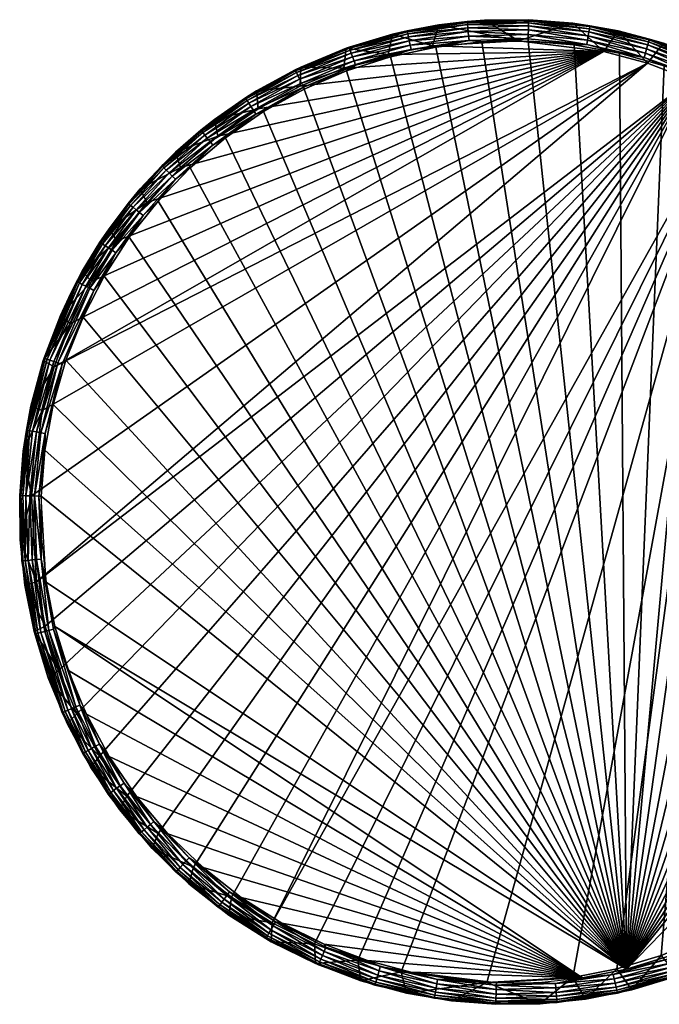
# Model space of a CAD drawing. Header units: inches. Extents: x -159 to 300, y -454 to 1090.
# Tile 1 of 2: x -159 to 139, y 630 to 1090. Entities that reach past the tile are written whole.
import ezdxf

# ---------------------------------------------------------------- set-up
doc = ezdxf.new("R2010")
doc.units = ezdxf.units.IN
doc.header["$MEASUREMENT"] = 0
doc.layers.add('LEVEL2', color=7, linetype='Continuous', true_color=0x080888)

msp = doc.modelspace()

# ---------------------------------------------------------------- meshes
at = {"layer": 'LEVEL2', "color": 254, "true_color": 0xcad1ee}
mesh = msp.add_polyface(dxfattribs=at)
corners = [(33.2, 1077.71, 100), (33.2, 1077.71, 120), (12.55, 1073.58, 100), (73.33, 1080.04, 120), (73.33, 1080.04, 100), (12.55, 1073.58, 100), (113.22, 1075.03, 100), (33.2, 1077.71, 100), (-8.12, 1067.32, 100), (-143.41, 927.76, 100), (133.55, 1069.52, 100), (36.21, 1087.45, 120), (36.21, 1087.45, 160), (14.62, 1083.13, 160), (57.48, 1089.65, 120), (57.48, 1089.65, 160), (78.17, 1089.88, 120), (33.2, 1077.71, 120), (36.21, 1087.45, 120), (14.62, 1083.13, 120), (73.33, 1080.04, 120), (57.48, 1089.65, 120), (49.49, 1089, 161.02), (57.48, 1089.65, 160), (78.16, 1089.83, 161.02), (36.21, 1087.45, 160), (21.36, 1084.66, 161.02), (50.3, 1080.11, 169.95), (34.79, 1077.1, 170), (23.26, 1075.94, 169.95), (56.24, 1079.55, 170), (77.86, 1080.91, 169.95), (50.11, 1082.23, 169.5), (77.94, 1083.03, 169.5), (49.92, 1084.3, 168.53), (78, 1085.11, 168.53), (49.75, 1086.14, 167.07), (78.07, 1086.96, 167.07), (22.81, 1078.01, 169.5), (22.36, 1080.04, 168.53), (21.97, 1081.85, 167.07), (49.62, 1087.59, 165.23), (78.12, 1088.41, 165.23), (49.53, 1088.55, 163.15), (78.15, 1089.38, 163.15), (21.66, 1083.27, 165.23), (21.45, 1084.22, 163.15)]
mesh.append_faces([[corners[k] for k in face] for face in [(0, 1, 2), (0, 3, 1), (4, 3, 0), (5, 6, 7), (8, 6, 5), (9, 10, 6), (11, 12, 13), (14, 12, 11), (14, 15, 12), (16, 15, 14), (17, 18, 19), (20, 18, 17), (20, 21, 18), (22, 23, 24), (22, 25, 23), (26, 25, 22), (27, 28, 29), (27, 30, 28), (31, 30, 27), (32, 31, 27), (33, 34, 35), (34, 33, 32), (35, 36, 37), (36, 35, 34), (27, 38, 32), (38, 27, 29), (32, 39, 34), (39, 32, 38), (34, 40, 36), (40, 34, 39), (37, 41, 42), (41, 37, 36), (42, 43, 44), (43, 42, 41), (44, 22, 24), (22, 44, 43), (36, 45, 41), (45, 36, 40), (41, 46, 43), (46, 41, 45), (43, 26, 22), (26, 43, 46)]], dxfattribs={"color": 254})
mesh = msp.add_polyface(dxfattribs=at)
corners = [(73.33, 1080.04, 100), (113.22, 1075.03, 120), (73.33, 1080.04, 120), (113.22, 1075.03, 100), (133.55, 1069.52, 120), (33.2, 1077.71, 100), (113.22, 1075.03, 100), (73.33, 1080.04, 100), (78.17, 1089.88, 120), (78.17, 1089.88, 160), (57.48, 1089.65, 160), (98.79, 1088.26, 120), (98.79, 1088.26, 160), (119.86, 1084.64, 120), (119.86, 1084.64, 160), (73.33, 1080.04, 120), (98.79, 1088.26, 120), (57.48, 1089.65, 120), (113.22, 1075.03, 120), (119.86, 1084.64, 120), (78.16, 1089.83, 161.02), (57.48, 1089.65, 160), (78.17, 1089.88, 160), (106.72, 1087.08, 161.02), (98.79, 1088.26, 160), (119.86, 1084.64, 160), (134.5, 1080.86, 161.02), (77.86, 1080.91, 169.95), (77.83, 1079.89, 170), (56.24, 1079.55, 170), (105.31, 1078.27, 169.95), (99.35, 1078.11, 170), (120.58, 1074.22, 170), (132.01, 1072.29, 169.95), (105.65, 1080.36, 169.5), (105.97, 1082.42, 168.53), (132.6, 1074.33, 169.5), (106.27, 1084.24, 167.07), (133.18, 1076.32, 168.53), (77.94, 1083.03, 169.5), (78, 1085.11, 168.53), (78.07, 1086.96, 167.07), (106.49, 1085.68, 165.23), (133.7, 1078.1, 167.07), (106.65, 1086.63, 163.15), (134.1, 1079.5, 165.23), (134.37, 1080.42, 163.15), (78.12, 1088.41, 165.23), (78.15, 1089.38, 163.15), (50.11, 1082.23, 169.5)]
mesh.append_faces([[corners[k] for k in face] for face in [(0, 1, 2), (3, 1, 0), (3, 4, 1), (5, 6, 7), (8, 9, 10), (11, 9, 8), (11, 12, 9), (13, 12, 11), (13, 14, 12), (15, 16, 17), (18, 16, 15), (18, 19, 16), (20, 21, 22), (22, 23, 20), (24, 23, 22), (25, 23, 24), (25, 26, 23), (27, 28, 29), (30, 28, 27), (30, 31, 28), (30, 32, 31), (33, 32, 30), (34, 33, 30), (35, 36, 34), (37, 38, 35), (30, 39, 34), (39, 30, 27), (34, 40, 35), (40, 34, 39), (35, 41, 37), (41, 35, 40), (42, 43, 37), (44, 45, 42), (23, 46, 44), (37, 47, 42), (47, 37, 41), (42, 48, 44), (48, 42, 47), (44, 20, 23), (20, 44, 48), (27, 49, 39)]], dxfattribs={"color": 254})
mesh = msp.add_polyface(dxfattribs=at)
corners = [(12.55, 1073.58, 100), (-8.12, 1067.32, 120), (-8.12, 1067.32, 100), (12.55, 1073.58, 120), (33.2, 1077.71, 120), (-28.48, 1058.87, 100), (113.22, 1075.03, 100), (-8.12, 1067.32, 100), (-48.19, 1048.24, 100), (-66.91, 1035.52, 100), (-84.3, 1020.86, 100), (-6.99, 1076.59, 120), (-6.99, 1076.59, 160), (-28.28, 1067.75, 160), (14.62, 1083.13, 120), (14.62, 1083.13, 160), (36.21, 1087.45, 120), (-8.12, 1067.32, 120), (-6.99, 1076.59, 120), (-28.28, 1067.75, 120), (12.55, 1073.58, 120), (14.62, 1083.13, 120), (33.2, 1077.71, 120), (21.36, 1084.66, 161.02), (14.62, 1083.13, 160), (36.21, 1087.45, 160), (-5.62, 1077.02, 161.02), (-6.99, 1076.59, 160), (-30.89, 1066.43, 161.02), (-2.66, 1068.59, 169.95), (-6.88, 1065.98, 170), (-26.96, 1058.41, 169.95), (13.69, 1072.56, 170), (23.26, 1075.94, 169.95), (34.79, 1077.1, 170), (-3.37, 1070.6, 169.5), (22.81, 1078.01, 169.5), (-4.05, 1072.56, 168.53), (22.36, 1080.04, 168.53), (-4.66, 1074.3, 167.07), (21.97, 1081.85, 167.07), (-27.9, 1060.32, 169.5), (-28.81, 1062.18, 168.53), (-29.63, 1063.84, 167.07), (-5.15, 1075.68, 165.23), (21.66, 1083.27, 165.23), (-5.47, 1076.59, 163.15), (21.45, 1084.22, 163.15), (-30.27, 1065.15, 165.23), (-30.69, 1066.02, 163.15)]
mesh.append_faces([[corners[k] for k in face] for face in [(0, 1, 2), (0, 3, 1), (0, 4, 3), (5, 6, 7), (8, 6, 5), (9, 6, 8), (10, 6, 9), (11, 12, 13), (14, 12, 11), (14, 15, 12), (16, 15, 14), (17, 18, 19), (20, 18, 17), (20, 21, 18), (22, 21, 20), (23, 24, 25), (26, 24, 23), (26, 27, 24), (28, 27, 26), (29, 30, 31), (29, 32, 30), (33, 32, 29), (33, 34, 32), (33, 35, 36), (35, 33, 29), (36, 37, 38), (37, 36, 35), (38, 39, 40), (39, 38, 37), (29, 41, 35), (35, 42, 37), (37, 43, 39), (40, 44, 45), (44, 40, 39), (45, 46, 47), (46, 45, 44), (47, 26, 23), (26, 47, 46), (39, 48, 44), (44, 49, 46), (46, 28, 26)]], dxfattribs={"color": 254})
mesh = msp.add_polyface(dxfattribs=at)
corners = [(133.55, 1069.52, 100), (133.55, 1069.52, 120), (113.22, 1075.03, 100), (153.75, 1061.88, 100), (153.75, 1061.88, 120), (141.12, 1078.89, 120), (119.86, 1084.64, 160), (119.86, 1084.64, 120), (141.12, 1078.89, 160), (162.24, 1070.9, 120), (162.24, 1070.9, 160), (182.88, 1060.66, 120), (182.88, 1060.66, 160), (133.55, 1069.52, 120), (119.86, 1084.64, 120), (113.22, 1075.03, 120), (141.12, 1078.89, 120), (153.75, 1061.88, 120), (162.24, 1070.9, 120), (141.12, 1078.89, 160), (134.5, 1080.86, 161.02), (119.86, 1084.64, 160), (160.89, 1071.43, 161.02), (162.24, 1070.9, 160), (185.41, 1059.16, 161.02), (132.01, 1072.29, 169.95), (141.34, 1068.28, 170), (120.58, 1074.22, 170), (157.38, 1063.22, 169.95), (161.41, 1060.33, 170), (159.76, 1068.78, 167.07), (183.04, 1055.07, 168.53), (159.04, 1067.08, 168.53), (132.6, 1074.33, 169.5), (158.22, 1065.17, 169.5), (133.18, 1076.32, 168.53), (133.7, 1078.1, 167.07), (160.34, 1070.12, 165.23), (183.97, 1056.67, 167.07), (160.72, 1071.01, 163.15), (184.7, 1057.93, 165.23), (185.18, 1058.77, 163.15), (134.1, 1079.5, 165.23), (134.37, 1080.42, 163.15), (105.65, 1080.36, 169.5), (105.97, 1082.42, 168.53), (106.27, 1084.24, 167.07), (106.49, 1085.68, 165.23), (106.65, 1086.63, 163.15), (106.72, 1087.08, 161.02)]
mesh.append_faces([[corners[k] for k in face] for face in [(0, 1, 2), (3, 1, 0), (3, 4, 1), (5, 6, 7), (5, 8, 6), (9, 8, 5), (9, 10, 8), (11, 10, 9), (11, 12, 10), (13, 14, 15), (13, 16, 14), (17, 16, 13), (17, 18, 16), (19, 20, 21), (19, 22, 20), (23, 22, 19), (23, 24, 22), (25, 26, 27), (28, 26, 25), (28, 29, 26), (30, 31, 32), (28, 33, 34), (33, 28, 25), (34, 35, 32), (35, 34, 33), (32, 36, 30), (36, 32, 35), (37, 38, 30), (39, 40, 37), (22, 41, 39), (30, 42, 37), (42, 30, 36), (37, 43, 39), (43, 37, 42), (39, 20, 22), (20, 39, 43), (25, 44, 33), (33, 45, 35), (35, 46, 36), (36, 47, 42), (42, 48, 43), (43, 49, 20)]], dxfattribs={"color": 254})
mesh = msp.add_polyface(dxfattribs=at)
corners = [(-100.1, 1004.48, 100), (-100.1, 1004.48, 120), (-114.04, 986.66, 100), (-84.3, 1020.86, 120), (-84.3, 1020.86, 100), (-125.97, 967.71, 100), (113.22, 1075.03, 100), (-114.04, 986.66, 100), (-135.77, 947.96, 100), (-143.41, 927.76, 100), (-148.91, 907.43, 100), (133.55, 1069.52, 100), (-153.93, 867.55, 100), (-151.6, 827.41, 100), (153.75, 1061.88, 100), (-147.47, 806.76, 100), (-141.21, 786.09, 100), (-132.75, 765.73, 100), (-86.64, 1028.01, 120), (-103.15, 1010.89, 160), (-103.15, 1010.89, 120), (-108.27, 988.31, 170), (123.85, 646.59, 170), (-119.99, 970.17, 170), (-94.84, 1005.21, 170), (-79.81, 1020.71, 170), (-63.33, 1034.66, 170), (-45.57, 1046.94, 170), (-26.69, 1057.41, 170), (-6.88, 1065.98, 170), (13.69, 1072.56, 170), (34.79, 1077.1, 170), (-100.1, 1004.48, 120), (-103.15, 1010.89, 120), (-117.73, 992.26, 120), (-84.3, 1020.86, 120), (-108.78, 1004.08, 161.02), (-103.15, 1010.89, 160), (-93.1, 1021.66, 161.02), (-101.82, 998.48, 169.95), (-94.84, 1005.21, 170), (-108.27, 988.31, 170), (-86.75, 1015.38, 169.95), (-79.81, 1020.71, 170), (-103.48, 999.82, 169.5), (-88.26, 1016.87, 169.5), (-105.09, 1001.12, 168.53), (-89.74, 1018.33, 168.53), (-106.54, 1002.28, 167.07), (-91.05, 1019.63, 167.07), (-107.67, 1003.19, 165.23), (-92.09, 1020.66, 165.23), (-108.42, 1003.79, 163.15), (-92.78, 1021.34, 163.15), (-116.26, 982.22, 169.5)]
mesh.append_faces([[corners[k] for k in face] for face in [(0, 1, 2), (0, 3, 1), (4, 3, 0), (5, 6, 7), (8, 6, 5), (9, 6, 8), (10, 11, 9), (12, 11, 10), (13, 11, 12), (13, 14, 11), (15, 14, 13), (16, 14, 15), (17, 14, 16), (18, 19, 20), (21, 22, 23), (24, 22, 21), (25, 22, 24), (26, 22, 25), (27, 22, 26), (28, 22, 27), (29, 22, 28), (30, 22, 29), (31, 22, 30), (32, 33, 34), (35, 33, 32), (36, 37, 38), (39, 40, 41), (42, 40, 39), (42, 43, 40), (42, 44, 45), (44, 42, 39), (45, 46, 47), (46, 45, 44), (47, 48, 49), (48, 47, 46), (49, 50, 51), (50, 49, 48), (51, 52, 53), (52, 51, 50), (53, 36, 38), (36, 53, 52), (39, 54, 44)]], dxfattribs={"color": 254})
mesh = msp.add_polyface(dxfattribs=at)
corners = [(-48.19, 1048.24, 100), (-48.19, 1048.24, 120), (-66.91, 1035.52, 100), (-28.48, 1058.87, 120), (-28.48, 1058.87, 100), (-8.12, 1067.32, 120), (-8.12, 1067.32, 100), (-100.1, 1004.48, 100), (113.22, 1075.03, 100), (-84.3, 1020.86, 100), (-114.04, 986.66, 100), (-48.88, 1056.64, 120), (-48.88, 1056.64, 160), (-68.45, 1043.34, 160), (-28.28, 1067.75, 120), (-28.28, 1067.75, 160), (-6.99, 1076.59, 120), (-48.19, 1048.24, 120), (-48.88, 1056.64, 120), (-68.45, 1043.34, 120), (-28.48, 1058.87, 120), (-28.28, 1067.75, 120), (-8.12, 1067.32, 120), (-30.89, 1066.43, 161.02), (-28.28, 1067.75, 160), (-6.99, 1076.59, 160), (-48.88, 1056.64, 160), (-54.07, 1053.33, 161.02), (-68.45, 1043.34, 160), (-49.23, 1045.83, 169.95), (-45.57, 1046.94, 170), (-63.33, 1034.66, 170), (-26.96, 1058.41, 169.95), (-26.69, 1057.41, 170), (-6.88, 1065.98, 170), (-27.9, 1060.32, 169.5), (-2.66, 1068.59, 169.95), (-28.81, 1062.18, 168.53), (-3.37, 1070.6, 169.5), (-29.63, 1063.84, 167.07), (-4.05, 1072.56, 168.53), (-30.27, 1065.15, 165.23), (-4.66, 1074.3, 167.07), (-30.69, 1066.02, 163.15), (-5.15, 1075.68, 165.23), (-5.47, 1076.59, 163.15), (-50.38, 1047.61, 169.5), (-51.51, 1049.36, 168.53), (-52.51, 1050.91, 167.07), (-70.55, 1032.97, 169.5), (-53.3, 1052.14, 165.23), (-53.82, 1052.95, 163.15)]
mesh.append_faces([[corners[k] for k in face] for face in [(0, 1, 2), (0, 3, 1), (4, 3, 0), (4, 5, 3), (6, 5, 4), (7, 8, 9), (10, 8, 7), (11, 12, 13), (14, 12, 11), (14, 15, 12), (16, 15, 14), (17, 18, 19), (20, 18, 17), (20, 21, 18), (22, 21, 20), (23, 24, 25), (23, 26, 24), (27, 26, 23), (27, 28, 26), (29, 30, 31), (32, 30, 29), (32, 33, 30), (32, 34, 33), (35, 36, 32), (37, 38, 35), (39, 40, 37), (41, 42, 39), (43, 44, 41), (23, 45, 43), (32, 46, 35), (46, 32, 29), (35, 47, 37), (47, 35, 46), (37, 48, 39), (48, 37, 47), (29, 49, 46), (39, 50, 41), (50, 39, 48), (41, 51, 43), (51, 41, 50), (43, 27, 23), (27, 43, 51)]], dxfattribs={"color": 254})
mesh = msp.add_polyface(dxfattribs=at)
corners = [(192.45, 1040.16, 100), (210.27, 1026.21, 120), (192.45, 1040.16, 120), (210.27, 1026.21, 100), (226.65, 1010.42, 120), (226.65, 1010.42, 100), (-41.6, 668.24, 100), (173.5, 1052.09, 100), (153.75, 1061.88, 100), (241.31, 993.02, 100), (254.03, 974.3, 100), (226.65, 1010.42, 100), (210.27, 1026.21, 100), (221.33, 1033.61, 120), (221.33, 1033.61, 160), (202.69, 1048.19, 160), (238.45, 1017.1, 120), (56.24, 1079.55, 170), (123.85, 646.59, 170), (34.79, 1077.1, 170), (77.83, 1079.89, 170), (99.35, 1078.11, 170), (120.58, 1074.22, 170), (141.34, 1068.28, 170), (161.41, 1060.33, 170), (180.61, 1050.45, 170), (198.74, 1038.73, 170), (215.64, 1025.3, 170), (231.14, 1010.27, 170), (245.1, 993.79, 170), (257.37, 976.03, 170), (210.27, 1026.21, 120), (202.69, 1048.19, 120), (192.45, 1040.16, 120), (221.33, 1033.61, 120), (226.65, 1010.42, 120), (221.33, 1033.61, 160), (227.37, 1028.09, 161.02), (207.65, 1044.54, 161.02), (202.32, 1037.38, 169.95), (215.64, 1025.3, 170), (198.74, 1038.73, 170), (221.28, 1021.56, 169.95), (231.14, 1010.27, 170), (222.73, 1023.12, 169.5), (237.71, 1004.48, 169.95), (203.59, 1039.09, 169.5), (204.83, 1040.75, 168.53), (224.15, 1024.64, 168.53), (205.93, 1042.24, 167.07), (225.41, 1025.99, 167.07), (206.8, 1043.41, 165.23), (226.41, 1027.05, 165.23), (207.38, 1044.18, 163.15), (227.06, 1027.76, 163.15)]
mesh.append_faces([[corners[k] for k in face] for face in [(0, 1, 2), (3, 1, 0), (3, 4, 1), (5, 4, 3), (6, 7, 8), (9, 7, 10), (11, 7, 9), (12, 7, 11), (13, 14, 15), (16, 14, 13), (17, 18, 19), (20, 18, 17), (21, 18, 20), (22, 18, 21), (23, 18, 22), (24, 18, 23), (25, 18, 24), (26, 18, 25), (27, 18, 26), (28, 18, 27), (29, 18, 28), (30, 18, 29), (31, 32, 33), (31, 34, 32), (35, 34, 31), (36, 37, 38), (39, 40, 41), (42, 40, 39), (42, 43, 40), (44, 45, 42), (42, 46, 44), (46, 42, 39), (44, 47, 48), (47, 44, 46), (48, 49, 50), (49, 48, 47), (50, 51, 52), (51, 50, 49), (52, 53, 54), (53, 52, 51), (54, 38, 37)]], dxfattribs={"color": 254})
mesh = msp.add_polyface(dxfattribs=at)
corners = [(-61.43, 682.65, 169.95), (-73.87, 693.97, 170), (-56.05, 680.02, 170), (-80.39, 698.46, 169.95), (-66.76, 675.48, 161.02), (-66.79, 675.44, 160), (-86.48, 691.94, 161.02), (-62.7, 680.94, 169.5), (-81.84, 696.91, 169.5), (-63.94, 679.27, 168.53), (-83.26, 695.39, 168.53), (-65.04, 677.79, 167.07), (-84.52, 694.04, 167.07), (-65.91, 676.62, 165.23), (-85.51, 692.97, 165.23), (-66.48, 675.85, 163.15), (-86.17, 692.27, 163.15), (-61.8, 671.84, 160), (-80.43, 686.42, 120), (-80.43, 686.42, 160), (-60.55, 680.17, 120), (-78.37, 694.12, 100), (-78.37, 694.12, 120), (-60.55, 680.17, 100), (-122.13, 746.03, 100), (153.75, 1061.88, 100), (-132.75, 765.73, 100), (-109.4, 727.31, 100), (-94.75, 709.91, 100), (-78.37, 694.12, 100), (-60.55, 680.17, 100), (-41.6, 668.24, 100), (-21.85, 658.44, 100), (173.5, 1052.09, 100), (-1.65, 650.81, 100), (18.68, 645.3, 100), (-90.25, 709.76, 170), (103.2, 642.46, 170), (-73.87, 693.97, 170), (-104.91, 727.16, 170), (-117.63, 745.87, 170), (-128.26, 765.58, 170), (-136.71, 785.94, 170), (-142.97, 806.61, 170), (123.85, 646.59, 170), (-147.1, 827.26, 170), (-149.43, 867.4, 170), (-147.65, 888.91, 170), (-143.76, 910.15, 170), (-137.82, 930.91, 170), (-129.87, 950.98, 170), (-119.99, 970.17, 170), (-80.43, 686.42, 120), (-60.55, 680.17, 120), (-78.37, 694.12, 120), (-61.8, 671.84, 120)]
mesh.append_faces([[corners[k] for k in face] for face in [(0, 1, 2), (3, 1, 0), (4, 5, 6), (3, 7, 8), (7, 3, 0), (8, 9, 10), (9, 8, 7), (10, 11, 12), (11, 10, 9), (12, 13, 14), (13, 12, 11), (14, 15, 16), (15, 14, 13), (4, 16, 15), (17, 18, 19), (20, 21, 22), (20, 23, 21), (24, 25, 26), (27, 25, 24), (28, 25, 27), (29, 25, 28), (30, 25, 29), (31, 25, 30), (32, 33, 31), (34, 33, 32), (35, 33, 34), (36, 37, 38), (39, 37, 36), (40, 37, 39), (41, 37, 40), (42, 37, 41), (43, 37, 42), (43, 44, 37), (45, 44, 43), (46, 44, 45), (47, 44, 46), (48, 44, 47), (49, 44, 48), (50, 44, 49), (51, 44, 50), (52, 53, 54), (55, 53, 52)]], dxfattribs={"color": 254})
mesh = msp.add_polyface(dxfattribs=at)
corners = [(-84.3, 1020.86, 100), (-66.91, 1035.52, 120), (-84.3, 1020.86, 120), (-66.91, 1035.52, 100), (-48.19, 1048.24, 120), (-86.64, 1028.01, 120), (-86.64, 1028.01, 160), (-103.15, 1010.89, 160), (-68.45, 1043.34, 120), (-68.45, 1043.34, 160), (-48.88, 1056.64, 120), (-84.3, 1020.86, 120), (-86.64, 1028.01, 120), (-103.15, 1010.89, 120), (-66.91, 1035.52, 120), (-68.45, 1043.34, 120), (-48.19, 1048.24, 120), (-74.85, 1038.24, 161.02), (-68.45, 1043.34, 160), (-54.07, 1053.33, 161.02), (-86.64, 1028.01, 160), (-93.1, 1021.66, 161.02), (-103.15, 1010.89, 160), (-69.21, 1031.32, 169.95), (-79.81, 1020.71, 170), (-86.75, 1015.38, 169.95), (-63.33, 1034.66, 170), (-49.23, 1045.83, 169.95), (-70.55, 1032.97, 169.5), (-50.38, 1047.61, 169.5), (-71.87, 1034.58, 168.53), (-51.51, 1049.36, 168.53), (-73.04, 1036.01, 167.07), (-52.51, 1050.91, 167.07), (-73.96, 1037.14, 165.23), (-53.3, 1052.14, 165.23), (-74.57, 1037.89, 163.15), (-53.82, 1052.95, 163.15), (-88.26, 1016.87, 169.5), (-89.74, 1018.33, 168.53), (-91.05, 1019.63, 167.07), (-92.09, 1020.66, 165.23), (-92.78, 1021.34, 163.15)]
mesh.append_faces([[corners[k] for k in face] for face in [(0, 1, 2), (3, 1, 0), (3, 4, 1), (5, 6, 7), (8, 6, 5), (8, 9, 6), (10, 9, 8), (11, 12, 13), (14, 12, 11), (14, 15, 12), (16, 15, 14), (17, 18, 19), (17, 20, 18), (21, 20, 17), (21, 22, 20), (23, 24, 25), (23, 26, 24), (27, 26, 23), (28, 27, 23), (29, 30, 31), (30, 29, 28), (31, 32, 33), (32, 31, 30), (33, 34, 35), (34, 33, 32), (35, 36, 37), (36, 35, 34), (37, 17, 19), (17, 37, 36), (23, 38, 28), (38, 23, 25), (28, 39, 30), (39, 28, 38), (30, 40, 32), (40, 30, 39), (32, 41, 34), (41, 32, 40), (34, 42, 36), (42, 34, 41), (36, 21, 17), (21, 36, 42)]], dxfattribs={"color": 254})
mesh = msp.add_polyface(dxfattribs=at)
corners = [(236.49, 715.69, 170), (227.64, 704.65, 169.95), (220.7, 699.32, 170), (242.71, 721.54, 169.95), (250.44, 733.52, 170), (244.37, 720.21, 169.5), (229.15, 703.15, 169.5), (245.99, 718.91, 168.53), (230.63, 701.69, 168.53), (247.43, 717.75, 167.07), (231.95, 700.39, 167.07), (248.56, 716.84, 165.23), (232.98, 699.37, 165.23), (249.32, 716.23, 163.15), (233.67, 698.69, 163.15), (232, 715.84, 120), (216.21, 699.47, 100), (216.21, 699.47, 120), (232, 715.84, 100), (245.95, 733.67, 120), (245.95, 733.67, 100), (58.57, 640.29, 100), (173.5, 1052.09, 100), (18.68, 645.3, 100), (98.7, 642.62, 100), (119.35, 646.74, 100), (140.02, 653.01, 100), (160.38, 661.46, 100), (180.09, 672.09, 100), (198.81, 684.81, 100), (216.21, 699.47, 100), (232, 715.84, 100), (245.95, 733.67, 100), (257.87, 752.62, 100), (267.67, 772.36, 100), (267.84, 957.15, 170), (123.85, 646.59, 170), (257.37, 976.03, 170), (276.41, 937.33, 170), (283, 916.77, 170), (287.54, 895.67, 170), (289.99, 874.22, 170), (290.32, 852.63, 170), (285.31, 812.74, 170), (279.8, 792.41, 170), (144.52, 652.86, 170), (272.17, 772.21, 170), (262.37, 752.47, 170), (250.44, 733.52, 170), (244.04, 709.13, 120), (232, 715.84, 120), (227.53, 692.01, 120), (245.95, 733.67, 120)]
mesh.append_faces([[corners[k] for k in face] for face in [(0, 1, 2), (0, 3, 1), (4, 3, 0), (1, 5, 6), (5, 1, 3), (6, 7, 8), (7, 6, 5), (8, 9, 10), (9, 8, 7), (10, 11, 12), (11, 10, 9), (12, 13, 14), (15, 16, 17), (15, 18, 16), (19, 18, 15), (19, 20, 18), (21, 22, 23), (24, 22, 21), (25, 22, 24), (26, 22, 25), (27, 22, 26), (28, 22, 27), (29, 22, 28), (30, 22, 29), (31, 22, 30), (32, 22, 31), (33, 22, 32), (34, 22, 33), (35, 36, 37), (38, 36, 35), (39, 36, 38), (40, 36, 39), (41, 36, 40), (42, 36, 41), (43, 36, 42), (44, 45, 43), (46, 45, 44), (47, 45, 46), (48, 45, 47), (49, 50, 51), (49, 52, 50)]], dxfattribs={"color": 254})
mesh = msp.add_polyface(dxfattribs=at)
corners = [(-125.97, 967.71, 100), (-114.04, 986.66, 120), (-125.97, 967.71, 120), (-114.04, 986.66, 100), (-100.1, 1004.48, 120), (-117.73, 992.26, 120), (-130.2, 972.45, 160), (-130.2, 972.45, 120), (-117.73, 992.26, 160), (-103.15, 1010.89, 120), (-103.15, 1010.89, 160), (-114.04, 986.66, 120), (-130.2, 972.45, 120), (-125.97, 967.71, 120), (-117.73, 992.26, 120), (-100.1, 1004.48, 120), (-108.78, 1004.08, 161.02), (-117.73, 992.26, 160), (-103.15, 1010.89, 160), (-121.95, 985.95, 161.02), (-130.2, 972.45, 160), (-132.75, 967.66, 161.02), (-124.86, 963.48, 169.95), (-119.99, 970.17, 170), (-129.87, 950.98, 170), (-114.48, 981.06, 169.95), (-108.27, 988.31, 170), (-101.82, 998.48, 169.95), (-116.26, 982.22, 169.5), (-103.48, 999.82, 169.5), (-117.99, 983.36, 168.53), (-105.09, 1001.12, 168.53), (-119.54, 984.37, 167.07), (-106.54, 1002.28, 167.07), (-126.74, 964.47, 169.5), (-128.57, 965.44, 168.53), (-130.21, 966.31, 167.07), (-120.76, 985.17, 165.23), (-107.67, 1003.19, 165.23), (-121.57, 985.7, 163.15), (-108.42, 1003.79, 163.15), (-131.5, 966.99, 165.23), (-132.35, 967.44, 163.15)]
mesh.append_faces([[corners[k] for k in face] for face in [(0, 1, 2), (3, 1, 0), (3, 4, 1), (5, 6, 7), (5, 8, 6), (9, 8, 5), (9, 10, 8), (11, 12, 13), (11, 14, 12), (15, 14, 11), (16, 17, 18), (19, 17, 16), (19, 20, 17), (21, 20, 19), (22, 23, 24), (25, 23, 22), (25, 26, 23), (27, 26, 25), (28, 27, 25), (29, 30, 31), (30, 29, 28), (31, 32, 33), (32, 31, 30), (25, 34, 28), (34, 25, 22), (28, 35, 30), (35, 28, 34), (30, 36, 32), (36, 30, 35), (33, 37, 38), (37, 33, 32), (38, 39, 40), (39, 38, 37), (40, 19, 16), (19, 40, 39), (32, 41, 37), (41, 32, 36), (37, 42, 39), (42, 37, 41), (39, 21, 19), (21, 39, 42)]], dxfattribs={"color": 254})
mesh = msp.add_polyface(dxfattribs=at)
corners = [(-143.41, 927.76, 100), (-143.41, 927.76, 120), (-148.91, 907.43, 100), (-135.77, 947.96, 120), (-135.77, 947.96, 100), (-125.97, 967.71, 100), (-125.97, 967.71, 120), (-148.43, 930.68, 120), (-148.43, 930.68, 160), (-154.18, 909.43, 160), (-140.44, 951.8, 120), (-140.44, 951.8, 160), (-130.2, 972.45, 120), (-130.2, 972.45, 160), (-143.41, 927.76, 120), (-148.43, 930.68, 120), (-154.18, 909.43, 120), (-135.77, 947.96, 120), (-140.44, 951.8, 120), (-125.97, 967.71, 120), (-130.2, 972.45, 120), (-132.75, 967.66, 161.02), (-135.6, 962.21, 160), (-130.2, 972.45, 160), (-148.02, 931.77, 161.02), (-140.44, 951.8, 160), (-148.43, 930.68, 160), (-156.31, 898.17, 161.02), (-139.54, 928.98, 169.95), (-137.82, 930.91, 170), (-143.76, 910.15, 170), (-124.86, 963.48, 169.95), (-129.87, 950.98, 170), (-141.56, 929.65, 169.5), (-126.74, 964.47, 169.5), (-143.53, 930.3, 168.53), (-128.57, 965.44, 168.53), (-145.29, 930.87, 167.07), (-130.21, 966.31, 167.07), (-146.67, 931.33, 165.23), (-131.5, 966.99, 165.23), (-147.59, 931.63, 163.15), (-132.35, 967.44, 163.15), (-149.61, 897.04, 169.5), (-151.65, 897.38, 168.53), (-153.48, 897.69, 167.07), (-154.91, 897.93, 165.23), (-155.86, 898.09, 163.15)]
mesh.append_faces([[corners[k] for k in face] for face in [(0, 1, 2), (0, 3, 1), (4, 3, 0), (5, 3, 4), (5, 6, 3), (7, 8, 9), (10, 8, 7), (10, 11, 8), (12, 11, 10), (12, 13, 11), (14, 15, 16), (17, 15, 14), (17, 18, 15), (19, 18, 17), (19, 20, 18), (21, 22, 23), (24, 22, 21), (24, 25, 22), (24, 26, 25), (27, 26, 24), (28, 29, 30), (31, 29, 28), (31, 32, 29), (31, 33, 34), (33, 31, 28), (34, 35, 36), (35, 34, 33), (36, 37, 38), (37, 36, 35), (38, 39, 40), (39, 38, 37), (40, 41, 42), (41, 40, 39), (42, 24, 21), (24, 42, 41), (28, 43, 33), (33, 44, 35), (35, 45, 37), (37, 46, 39), (39, 47, 41), (41, 27, 24)]], dxfattribs={"color": 254})
mesh = msp.add_polyface(dxfattribs=at)
corners = [(-149.2, 847.61, 170), (-150.45, 867.43, 169.95), (-149.43, 867.4, 170), (-159.19, 847.05, 160), (-159.42, 867.73, 120), (-159.42, 867.73, 160), (-153.93, 867.55, 100), (-148.91, 907.43, 120), (-153.93, 867.55, 120), (-148.91, 907.43, 100), (-143.41, 927.76, 120), (-159.42, 867.73, 120), (-157.8, 888.36, 160), (-159.42, 867.73, 160), (-157.8, 888.36, 120), (-154.18, 909.43, 120), (-154.18, 909.43, 160), (-148.43, 930.68, 120), (-153.93, 867.55, 120), (-157.8, 888.36, 120), (-159.42, 867.73, 120), (-148.91, 907.43, 120), (-154.18, 909.43, 120), (-143.41, 927.76, 120), (-159.19, 847.05, 120), (-156.31, 898.17, 161.02), (-154.18, 909.43, 160), (-148.43, 930.68, 160), (-157.8, 888.36, 160), (-159.37, 867.73, 161.02), (-159.42, 867.73, 160), (-158.92, 867.71, 163.15), (-155.86, 898.09, 163.15), (-157.95, 867.68, 165.23), (-154.91, 897.93, 165.23), (-156.5, 867.63, 167.07), (-153.48, 897.69, 167.07), (-150.45, 867.43, 169.95), (-147.65, 888.91, 170), (-149.43, 867.4, 170), (-151.65, 897.38, 168.53), (-154.65, 867.57, 168.53), (-149.61, 897.04, 169.5), (-152.57, 867.5, 169.5), (-147.51, 896.69, 169.95), (-143.76, 910.15, 170), (-139.54, 928.98, 169.95), (-141.56, 929.65, 169.5), (-143.53, 930.3, 168.53), (-145.29, 930.87, 167.07), (-146.67, 931.33, 165.23), (-147.59, 931.63, 163.15)]
mesh.append_faces([[corners[k] for k in face] for face in [(0, 1, 2), (3, 4, 5), (6, 7, 8), (9, 7, 6), (9, 10, 7), (11, 12, 13), (14, 12, 11), (15, 12, 14), (15, 16, 12), (17, 16, 15), (18, 19, 20), (21, 19, 18), (21, 22, 19), (23, 22, 21), (24, 18, 20), (25, 26, 27), (25, 28, 26), (28, 29, 30), (25, 29, 28), (25, 31, 29), (32, 31, 25), (32, 33, 31), (34, 33, 32), (34, 35, 33), (36, 35, 34), (37, 38, 39), (40, 35, 36), (40, 41, 35), (42, 41, 40), (42, 43, 41), (44, 43, 42), (44, 37, 43), (44, 38, 37), (44, 45, 38), (46, 45, 44), (42, 46, 44), (40, 47, 42), (36, 48, 40), (34, 49, 36), (32, 50, 34), (25, 51, 32)]], dxfattribs={"color": 254})
mesh = msp.add_polyface(dxfattribs=at)
corners = [(-149.48, 838.04, 169.95), (-142.97, 806.61, 170), (-143.69, 805.28, 169.95), (-147.1, 827.26, 170), (-149.2, 847.61, 170), (-150.45, 867.43, 169.95), (-152.57, 867.5, 169.5), (-151.59, 837.83, 169.5), (-153.66, 837.62, 168.53), (-154.65, 867.57, 168.53), (-155.5, 837.44, 167.07), (-156.5, 867.63, 167.07), (-156.95, 837.3, 165.23), (-157.95, 867.68, 165.23), (-158.92, 867.71, 163.15), (-157.91, 837.2, 163.15), (-158.36, 837.16, 161.02), (-159.37, 867.73, 161.02), (-159.42, 867.73, 160), (-158.41, 837.15, 160), (-152.39, 803.06, 160), (-152.34, 803.07, 161.02), (-145.75, 804.76, 169.5), (-147.76, 804.24, 168.53), (-149.55, 803.78, 167.07), (-150.96, 803.42, 165.23), (-151.9, 803.19, 163.15), (-159.19, 847.05, 160), (-159.19, 847.05, 120), (-159.42, 867.73, 120), (-156.99, 825.78, 160), (-156.99, 825.78, 120), (-152.67, 804.18, 160), (-151.6, 827.41, 120), (-153.93, 867.55, 100), (-153.93, 867.55, 120), (-151.6, 827.41, 100), (-147.47, 806.76, 120), (-159.19, 847.05, 120), (-151.6, 827.41, 120), (-153.93, 867.55, 120), (-156.99, 825.78, 120), (-147.47, 806.76, 120)]
mesh.append_faces([[corners[k] for k in face] for face in [(0, 1, 2), (0, 3, 1), (0, 4, 3), (0, 5, 4), (0, 6, 5), (7, 6, 0), (8, 6, 7), (8, 9, 6), (10, 9, 8), (10, 11, 9), (12, 11, 10), (12, 13, 11), (12, 14, 13), (15, 14, 12), (16, 14, 15), (16, 17, 14), (16, 18, 17), (16, 19, 18), (16, 20, 19), (21, 20, 16), (0, 22, 7), (22, 0, 2), (7, 23, 8), (23, 7, 22), (8, 24, 10), (24, 8, 23), (10, 25, 12), (25, 10, 24), (12, 26, 15), (26, 12, 25), (15, 21, 16), (21, 15, 26), (27, 28, 29), (30, 28, 27), (30, 31, 28), (32, 31, 30), (33, 34, 35), (33, 36, 34), (37, 36, 33), (38, 39, 40), (41, 39, 38), (41, 42, 39)]], dxfattribs={"color": 254})
mesh = msp.add_polyface(dxfattribs=at)
corners = [(-131.36, 769.88, 169.95), (-128.26, 765.58, 170), (-122.18, 751.64, 169.95), (-132.76, 775.7, 170), (-143.69, 805.28, 169.95), (-136.71, 785.94, 170), (-142.97, 806.61, 170), (-152.34, 803.07, 161.02), (-139.56, 766.22, 160), (-152.39, 803.06, 160), (-139.51, 766.24, 161.02), (-129.96, 747.27, 161.02), (-133.3, 769.02, 169.5), (-145.75, 804.76, 169.5), (-135.2, 768.17, 168.53), (-147.76, 804.24, 168.53), (-136.89, 767.42, 167.07), (-149.55, 803.78, 167.07), (-124.03, 750.6, 169.5), (-125.85, 749.58, 168.53), (-127.46, 748.68, 167.07), (-138.22, 766.82, 165.23), (-150.96, 803.42, 165.23), (-139.1, 766.43, 163.15), (-151.9, 803.19, 163.15), (-128.73, 747.96, 165.23), (-129.57, 747.49, 163.15), (-152.67, 804.18, 160), (-152.67, 804.18, 120), (-156.99, 825.78, 120), (-146.13, 782.58, 160), (-146.13, 782.58, 120), (-137.29, 761.29, 160), (-137.29, 761.29, 120), (-147.47, 806.76, 120), (-147.47, 806.76, 100), (-151.6, 827.41, 100), (-141.21, 786.09, 120), (-141.21, 786.09, 100), (-132.75, 765.73, 120), (-132.75, 765.73, 100), (-152.67, 804.18, 120), (-147.47, 806.76, 120), (-156.99, 825.78, 120), (-141.21, 786.09, 120), (-146.13, 782.58, 120), (-132.75, 765.73, 120), (-137.29, 761.29, 120)]
mesh.append_faces([[corners[k] for k in face] for face in [(0, 1, 2), (0, 3, 1), (4, 3, 0), (4, 5, 3), (4, 6, 5), (7, 8, 9), (10, 8, 7), (11, 8, 10), (4, 12, 13), (12, 4, 0), (13, 14, 15), (14, 13, 12), (15, 16, 17), (16, 15, 14), (0, 18, 12), (12, 19, 14), (14, 20, 16), (17, 21, 22), (21, 17, 16), (22, 23, 24), (23, 22, 21), (24, 10, 7), (10, 24, 23), (16, 25, 21), (21, 26, 23), (23, 11, 10), (27, 28, 29), (30, 28, 27), (30, 31, 28), (32, 31, 30), (32, 33, 31), (34, 35, 36), (37, 35, 34), (37, 38, 35), (39, 38, 37), (39, 40, 38), (41, 42, 43), (41, 44, 42), (45, 44, 41), (45, 46, 44), (47, 46, 45)]], dxfattribs={"color": 254})
mesh = msp.add_polyface(dxfattribs=at)
corners = [(184.58, 671.94, 170), (167.85, 661.61, 169.95), (164.88, 661.31, 170), (190.13, 674.2, 169.95), (203.3, 684.66, 170), (171.79, 653.6, 161.02), (171.81, 653.55, 160), (146.53, 642.96, 160), (194.96, 666.69, 161.02), (194.99, 666.65, 160), (170.52, 656.18, 167.07), (144.95, 647.47, 168.53), (169.7, 657.84, 168.53), (171.16, 654.88, 165.23), (145.56, 645.72, 167.07), (171.59, 654.01, 163.15), (146.04, 644.35, 165.23), (146.36, 643.44, 163.15), (191.28, 672.41, 169.5), (168.79, 659.71, 169.5), (192.4, 670.67, 168.53), (193.4, 669.11, 167.07), (211.45, 687.06, 169.5), (212.76, 685.45, 168.53), (213.93, 684.02, 167.07), (194.19, 667.89, 165.23), (194.71, 667.08, 163.15), (169.17, 652.28, 160), (169.17, 652.28, 120), (147.88, 643.44, 120), (189.77, 663.39, 160), (189.77, 663.39, 120), (209.34, 676.69, 160), (180.09, 672.09, 120), (160.38, 661.46, 100), (160.38, 661.46, 120), (180.09, 672.09, 100), (198.81, 684.81, 120), (198.81, 684.81, 100), (144.52, 652.86, 170), (184.58, 671.94, 170), (164.88, 661.31, 170), (285.31, 812.74, 170), (123.85, 646.59, 170), (203.3, 684.66, 170), (220.7, 699.32, 170), (169.17, 652.28, 120), (180.09, 672.09, 120), (160.38, 661.46, 120), (189.77, 663.39, 120), (198.81, 684.81, 120), (209.34, 676.69, 120)]
mesh.append_faces([[corners[k] for k in face] for face in [(0, 1, 2), (0, 3, 1), (4, 3, 0), (5, 6, 7), (8, 6, 5), (8, 9, 6), (10, 11, 12), (13, 14, 10), (15, 16, 13), (5, 17, 15), (1, 18, 19), (18, 1, 3), (19, 20, 12), (20, 19, 18), (12, 21, 10), (21, 12, 20), (3, 22, 18), (18, 23, 20), (20, 24, 21), (10, 25, 13), (25, 10, 21), (13, 26, 15), (26, 13, 25), (15, 8, 5), (8, 15, 26), (27, 28, 29), (30, 28, 27), (30, 31, 28), (32, 31, 30), (33, 34, 35), (33, 36, 34), (37, 36, 33), (37, 38, 36), (39, 40, 41), (42, 39, 43), (44, 39, 45), (40, 39, 44), (46, 47, 48), (49, 47, 46), (49, 50, 47), (51, 50, 49)]], dxfattribs={"color": 254})
mesh = msp.add_polyface(dxfattribs=at)
corners = [(-110.72, 733.41, 169.95), (-104.91, 727.16, 170), (-96.82, 715.54, 169.95), (-117.63, 745.87, 170), (-122.18, 751.64, 169.95), (-128.26, 765.58, 170), (-129.96, 747.27, 161.02), (-130.01, 747.24, 160), (-139.56, 766.22, 160), (-118.04, 728.3, 161.02), (-118.08, 728.27, 160), (-124.03, 750.6, 169.5), (-131.36, 769.88, 169.95), (-125.85, 749.58, 168.53), (-133.3, 769.02, 169.5), (-127.46, 748.68, 167.07), (-135.2, 768.17, 168.53), (-112.46, 732.19, 169.5), (-114.17, 731, 168.53), (-115.68, 729.94, 167.07), (-128.73, 747.96, 165.23), (-136.89, 767.42, 167.07), (-129.57, 747.49, 163.15), (-138.22, 766.82, 165.23), (-139.1, 766.43, 163.15), (-116.87, 729.11, 165.23), (-117.67, 728.56, 163.15), (-98.43, 714.15, 169.5), (-100, 712.79, 168.53), (-101.4, 711.59, 167.07), (-102.5, 710.63, 165.23), (-126.18, 740.69, 160), (-137.29, 761.29, 120), (-137.29, 761.29, 160), (-126.18, 740.69, 120), (-112.88, 721.12, 160), (-112.88, 721.12, 120), (-122.13, 746.03, 120), (-132.75, 765.73, 100), (-132.75, 765.73, 120), (-122.13, 746.03, 100), (-109.4, 727.31, 120), (-109.4, 727.31, 100), (-137.29, 761.29, 120), (-122.13, 746.03, 120), (-132.75, 765.73, 120), (-126.18, 740.69, 120), (-109.4, 727.31, 120), (-112.88, 721.12, 120)]
mesh.append_faces([[corners[k] for k in face] for face in [(0, 1, 2), (0, 3, 1), (4, 3, 0), (4, 5, 3), (6, 7, 8), (9, 7, 6), (9, 10, 7), (11, 12, 4), (13, 14, 11), (15, 16, 13), (4, 17, 11), (17, 4, 0), (11, 18, 13), (18, 11, 17), (13, 19, 15), (19, 13, 18), (20, 21, 15), (22, 23, 20), (6, 24, 22), (15, 25, 20), (25, 15, 19), (20, 26, 22), (26, 20, 25), (22, 9, 6), (9, 22, 26), (0, 27, 17), (17, 28, 18), (18, 29, 19), (19, 30, 25), (31, 32, 33), (31, 34, 32), (35, 34, 31), (35, 36, 34), (37, 38, 39), (37, 40, 38), (41, 40, 37), (41, 42, 40), (43, 44, 45), (46, 44, 43), (46, 47, 44), (48, 47, 46)]], dxfattribs={"color": 254})
mesh = msp.add_polyface(dxfattribs=at)
corners = [(-80.39, 698.46, 169.95), (-90.25, 709.76, 170), (-73.87, 693.97, 170), (-96.82, 715.54, 169.95), (-104.91, 727.16, 170), (-103.58, 709.71, 161.02), (-118.08, 728.27, 160), (-118.04, 728.3, 161.02), (-103.62, 709.67, 160), (-86.52, 691.9, 160), (-86.48, 691.94, 161.02), (-66.79, 675.44, 160), (-98.43, 714.15, 169.5), (-110.72, 733.41, 169.95), (-100, 712.79, 168.53), (-112.46, 732.19, 169.5), (-101.4, 711.59, 167.07), (-114.17, 731, 168.53), (-81.84, 696.91, 169.5), (-83.26, 695.39, 168.53), (-84.52, 694.04, 167.07), (-102.5, 710.63, 165.23), (-115.68, 729.94, 167.07), (-116.87, 729.11, 165.23), (-103.23, 710, 163.15), (-117.67, 728.56, 163.15), (-85.51, 692.97, 165.23), (-86.17, 692.27, 163.15), (-66.76, 675.48, 161.02), (-97.55, 702.93, 160), (-112.88, 721.12, 120), (-112.88, 721.12, 160), (-97.55, 702.93, 120), (-80.43, 686.42, 160), (-80.43, 686.42, 120), (-94.75, 709.91, 120), (-109.4, 727.31, 100), (-109.4, 727.31, 120), (-94.75, 709.91, 100), (-78.37, 694.12, 120), (-78.37, 694.12, 100), (-112.88, 721.12, 120), (-94.75, 709.91, 120), (-109.4, 727.31, 120), (-97.55, 702.93, 120), (-78.37, 694.12, 120), (-80.43, 686.42, 120)]
mesh.append_faces([[corners[k] for k in face] for face in [(0, 1, 2), (3, 1, 0), (3, 4, 1), (5, 6, 7), (5, 8, 6), (5, 9, 8), (10, 9, 5), (10, 11, 9), (12, 13, 3), (14, 15, 12), (16, 17, 14), (3, 18, 12), (18, 3, 0), (12, 19, 14), (19, 12, 18), (14, 20, 16), (20, 14, 19), (21, 22, 16), (23, 24, 25), (24, 23, 21), (25, 5, 7), (5, 25, 24), (16, 26, 21), (26, 16, 20), (21, 27, 24), (27, 21, 26), (24, 10, 5), (10, 24, 27), (27, 28, 10), (29, 30, 31), (29, 32, 30), (33, 32, 29), (33, 34, 32), (35, 36, 37), (35, 38, 36), (39, 38, 35), (39, 40, 38), (41, 42, 43), (44, 42, 41), (44, 45, 42), (46, 45, 44)]], dxfattribs={"color": 254})
mesh = msp.add_polyface(dxfattribs=at)
corners = [(-40.05, 668.6, 169.95), (-17.35, 658.29, 170), (-16.49, 656.81, 169.95), (-37.1, 668.09, 170), (-56.05, 680.02, 170), (-61.43, 682.65, 169.95), (-44.51, 660.86, 161.02), (-66.79, 675.44, 160), (-66.76, 675.48, 161.02), (-44.54, 660.82, 160), (-20, 648.6, 161.02), (-41.11, 666.76, 169.5), (-62.7, 680.94, 169.5), (-42.15, 664.96, 168.53), (-63.94, 679.27, 168.53), (-43.07, 663.36, 167.07), (-65.04, 677.79, 167.07), (-43.8, 662.09, 165.23), (-65.91, 676.62, 165.23), (-44.29, 661.26, 163.15), (-66.48, 675.85, 163.15), (-17.33, 654.86, 169.5), (-18.14, 652.95, 168.53), (-18.87, 651.25, 167.07), (-19.44, 649.91, 165.23), (-19.82, 649.02, 163.15), (-61.8, 671.84, 160), (-61.8, 671.84, 120), (-80.43, 686.42, 120), (-41.99, 659.37, 160), (-41.99, 659.37, 120), (-41.6, 668.24, 120), (-60.55, 680.17, 100), (-60.55, 680.17, 120), (-41.6, 668.24, 100), (-21.85, 658.44, 120), (-21.85, 658.44, 100), (-37.1, 668.09, 170), (103.2, 642.46, 170), (-17.35, 658.29, 170), (-56.05, 680.02, 170), (-73.87, 693.97, 170), (-61.8, 671.84, 120), (-41.6, 668.24, 120), (-60.55, 680.17, 120), (-41.99, 659.37, 120), (-21.85, 658.44, 120)]
mesh.append_faces([[corners[k] for k in face] for face in [(0, 1, 2), (0, 3, 1), (0, 4, 3), (5, 4, 0), (6, 7, 8), (6, 9, 7), (10, 9, 6), (5, 11, 12), (11, 5, 0), (12, 13, 14), (13, 12, 11), (14, 15, 16), (15, 14, 13), (16, 17, 18), (17, 16, 15), (18, 19, 20), (19, 18, 17), (20, 6, 8), (6, 20, 19), (0, 21, 11), (21, 0, 2), (11, 22, 13), (22, 11, 21), (13, 23, 15), (23, 13, 22), (15, 24, 17), (17, 25, 19), (19, 10, 6), (26, 27, 28), (29, 27, 26), (29, 30, 27), (31, 32, 33), (31, 34, 32), (35, 34, 31), (35, 36, 34), (37, 38, 39), (40, 38, 37), (41, 38, 40), (42, 43, 44), (45, 43, 42), (45, 46, 43)]], dxfattribs={"color": 254})
mesh = msp.add_polyface(dxfattribs=at)
corners = [(8.88, 647.74, 169.95), (2.85, 650.66, 170), (23.18, 645.15, 170), (-16.49, 656.81, 169.95), (-17.35, 658.29, 170), (-20, 648.6, 161.02), (-20.02, 648.55, 160), (-44.54, 660.82, 160), (6.38, 639.12, 160), (6.4, 639.17, 161.02), (34.17, 632.94, 161.02), (8.29, 645.7, 169.5), (-17.33, 654.86, 169.5), (7.71, 643.7, 168.53), (-18.14, 652.95, 168.53), (7.2, 641.93, 167.07), (-18.87, 651.25, 167.07), (-19.44, 649.91, 165.23), (-43.07, 663.36, 167.07), (-19.82, 649.02, 163.15), (-43.8, 662.09, 165.23), (-44.29, 661.26, 163.15), (6.79, 640.53, 165.23), (6.52, 639.6, 163.15), (34.63, 635.78, 167.07), (34.4, 634.35, 165.23), (34.25, 633.39, 163.15), (-21.34, 649.12, 160), (-41.99, 659.37, 120), (-41.99, 659.37, 160), (-21.34, 649.12, 120), (-0.23, 641.14, 160), (-0.23, 641.14, 120), (21.03, 635.38, 160), (21.03, 635.38, 120), (-1.65, 650.81, 120), (-21.85, 658.44, 100), (-21.85, 658.44, 120), (-1.65, 650.81, 100), (18.68, 645.3, 120), (18.68, 645.3, 100), (-21.34, 649.12, 120), (-21.85, 658.44, 120), (-41.99, 659.37, 120), (-1.65, 650.81, 120), (-0.23, 641.14, 120), (18.68, 645.3, 120), (21.03, 635.38, 120)]
mesh.append_faces([[corners[k] for k in face] for face in [(0, 1, 2), (3, 1, 0), (3, 4, 1), (5, 6, 7), (5, 8, 6), (9, 8, 5), (10, 8, 9), (3, 11, 12), (11, 3, 0), (12, 13, 14), (13, 12, 11), (14, 15, 16), (15, 14, 13), (17, 18, 16), (19, 20, 17), (5, 21, 19), (16, 22, 17), (22, 16, 15), (17, 23, 19), (23, 17, 22), (19, 9, 5), (9, 19, 23), (13, 24, 15), (15, 25, 22), (22, 26, 23), (23, 10, 9), (27, 28, 29), (27, 30, 28), (31, 30, 27), (31, 32, 30), (33, 32, 31), (33, 34, 32), (35, 36, 37), (35, 38, 36), (39, 38, 35), (39, 40, 38), (41, 42, 43), (41, 44, 42), (45, 44, 41), (45, 46, 44), (47, 46, 45)]], dxfattribs={"color": 254})
mesh = msp.add_polyface(dxfattribs=at)
corners = [(82.85, 640.36, 170), (63.03, 639.12, 169.95), (63.06, 640.14, 170), (35.58, 641.76, 169.95), (43.34, 641.69, 170), (23.18, 645.15, 170), (8.88, 647.74, 169.95), (34.17, 632.94, 161.02), (34.17, 632.89, 160), (6.38, 639.12, 160), (62.73, 630.14, 160), (62.73, 630.19, 161.02), (35.25, 639.66, 169.5), (8.29, 645.7, 169.5), (34.92, 637.61, 168.53), (7.71, 643.7, 168.53), (34.63, 635.78, 167.07), (62.96, 636.99, 169.5), (62.89, 634.92, 168.53), (62.83, 633.07, 167.07), (34.4, 634.35, 165.23), (7.2, 641.93, 167.07), (34.25, 633.39, 163.15), (6.79, 640.53, 165.23), (6.52, 639.6, 163.15), (62.78, 631.61, 165.23), (62.74, 630.65, 163.15), (42.1, 631.77, 160), (21.03, 635.38, 120), (21.03, 635.38, 160), (42.1, 631.77, 120), (62.73, 630.14, 160), (62.73, 630.14, 120), (83.41, 630.38, 160), (58.57, 640.29, 120), (18.68, 645.3, 100), (18.68, 645.3, 120), (58.57, 640.29, 100), (98.7, 642.62, 120), (23.18, 645.15, 170), (103.2, 642.46, 170), (63.06, 640.14, 170), (2.85, 650.66, 170), (-17.35, 658.29, 170), (21.03, 635.38, 120), (58.57, 640.29, 120), (18.68, 645.3, 120), (42.1, 631.77, 120), (83.41, 630.38, 120)]
mesh.append_faces([[corners[k] for k in face] for face in [(0, 1, 2), (3, 2, 1), (3, 4, 2), (3, 5, 4), (6, 5, 3), (7, 8, 9), (7, 10, 8), (11, 10, 7), (6, 12, 13), (12, 6, 3), (13, 14, 15), (14, 13, 12), (16, 15, 14), (3, 17, 12), (17, 3, 1), (12, 18, 14), (18, 12, 17), (14, 19, 16), (19, 14, 18), (20, 21, 16), (22, 23, 20), (7, 24, 22), (16, 25, 20), (25, 16, 19), (20, 26, 22), (26, 20, 25), (22, 11, 7), (11, 22, 26), (27, 28, 29), (27, 30, 28), (31, 30, 27), (31, 32, 30), (33, 32, 31), (34, 35, 36), (34, 37, 35), (38, 37, 34), (39, 40, 41), (42, 40, 39), (43, 40, 42), (44, 45, 46), (47, 45, 44), (48, 45, 47)]], dxfattribs={"color": 254})
mesh = msp.add_polyface(dxfattribs=at)
corners = [(123.85, 646.59, 170), (117.63, 644.09, 169.95), (103.2, 642.46, 170), (143.56, 651.43, 169.95), (144.52, 652.86, 170), (167.85, 661.61, 169.95), (164.88, 661.31, 170), (146.51, 643.01, 161.02), (119.55, 635.32, 160), (119.54, 635.37, 161.02), (146.53, 642.96, 160), (171.79, 653.6, 161.02), (144.26, 649.43, 169.5), (118.08, 642.01, 169.5), (144.95, 647.47, 168.53), (118.53, 639.98, 168.53), (145.56, 645.72, 167.07), (118.92, 638.18, 167.07), (168.79, 659.71, 169.5), (169.7, 657.84, 168.53), (170.52, 656.18, 167.07), (146.04, 644.35, 165.23), (119.23, 636.75, 165.23), (146.36, 643.44, 163.15), (119.44, 635.81, 163.15), (171.16, 654.88, 165.23), (171.59, 654.01, 163.15), (126.28, 636.89, 160), (126.28, 636.89, 120), (104.68, 632.58, 120), (147.88, 643.44, 160), (147.88, 643.44, 120), (169.17, 652.28, 160), (140.02, 653.01, 120), (119.35, 646.74, 100), (119.35, 646.74, 120), (140.02, 653.01, 100), (160.38, 661.46, 120), (160.38, 661.46, 100), (126.28, 636.89, 120), (119.35, 646.74, 120), (104.68, 632.58, 120), (140.02, 653.01, 120), (147.88, 643.44, 120), (160.38, 661.46, 120), (169.17, 652.28, 120)]
mesh.append_faces([[corners[k] for k in face] for face in [(0, 1, 2), (0, 3, 1), (4, 3, 0), (4, 5, 3), (6, 5, 4), (7, 8, 9), (7, 10, 8), (11, 10, 7), (1, 12, 13), (12, 1, 3), (13, 14, 15), (14, 13, 12), (15, 16, 17), (16, 15, 14), (3, 18, 12), (18, 3, 5), (12, 19, 14), (19, 12, 18), (14, 20, 16), (17, 21, 22), (21, 17, 16), (22, 23, 24), (23, 22, 21), (24, 7, 9), (7, 24, 23), (16, 25, 21), (21, 26, 23), (23, 11, 7), (27, 28, 29), (30, 28, 27), (30, 31, 28), (32, 31, 30), (33, 34, 35), (33, 36, 34), (37, 36, 33), (37, 38, 36), (39, 40, 41), (39, 42, 40), (43, 42, 39), (43, 44, 42), (45, 44, 43)]], dxfattribs={"color": 254})
mesh = msp.add_polyface(dxfattribs=at)
corners = [(82.85, 640.36, 170), (90.59, 639.91, 169.95), (63.03, 639.12, 169.95), (103.2, 642.46, 170), (117.63, 644.09, 169.95), (91.4, 631.02, 161.02), (62.73, 630.14, 160), (62.73, 630.19, 161.02), (91.41, 630.97, 160), (119.54, 635.37, 161.02), (119.55, 635.32, 160), (90.78, 637.8, 169.5), (62.96, 636.99, 169.5), (90.97, 635.73, 168.53), (62.89, 634.92, 168.53), (91.14, 633.89, 167.07), (62.83, 633.07, 167.07), (118.08, 642.01, 169.5), (118.53, 639.98, 168.53), (118.92, 638.18, 167.07), (91.28, 632.44, 165.23), (62.78, 631.61, 165.23), (91.36, 631.48, 163.15), (62.74, 630.65, 163.15), (119.23, 636.75, 165.23), (119.44, 635.81, 163.15), (83.41, 630.38, 160), (83.41, 630.38, 120), (62.73, 630.14, 120), (104.68, 632.58, 160), (104.68, 632.58, 120), (126.28, 636.89, 160), (98.7, 642.62, 120), (98.7, 642.62, 100), (58.57, 640.29, 100), (119.35, 646.74, 120), (119.35, 646.74, 100), (83.41, 630.38, 120), (98.7, 642.62, 120), (58.57, 640.29, 120), (104.68, 632.58, 120), (119.35, 646.74, 120)]
mesh.append_faces([[corners[k] for k in face] for face in [(0, 1, 2), (3, 1, 0), (3, 4, 1), (5, 6, 7), (5, 8, 6), (9, 8, 5), (9, 10, 8), (2, 11, 12), (11, 2, 1), (12, 13, 14), (13, 12, 11), (14, 15, 16), (15, 14, 13), (1, 17, 11), (17, 1, 4), (11, 18, 13), (18, 11, 17), (13, 19, 15), (19, 13, 18), (16, 20, 21), (20, 16, 15), (21, 22, 23), (22, 21, 20), (23, 5, 7), (5, 23, 22), (15, 24, 20), (24, 15, 19), (20, 25, 22), (25, 20, 24), (22, 9, 5), (9, 22, 25), (26, 27, 28), (29, 27, 26), (29, 30, 27), (31, 30, 29), (32, 33, 34), (35, 33, 32), (35, 36, 33), (37, 38, 39), (40, 38, 37), (40, 41, 38)]], dxfattribs={"color": 254})

doc.saveas('drawing.dxf')
